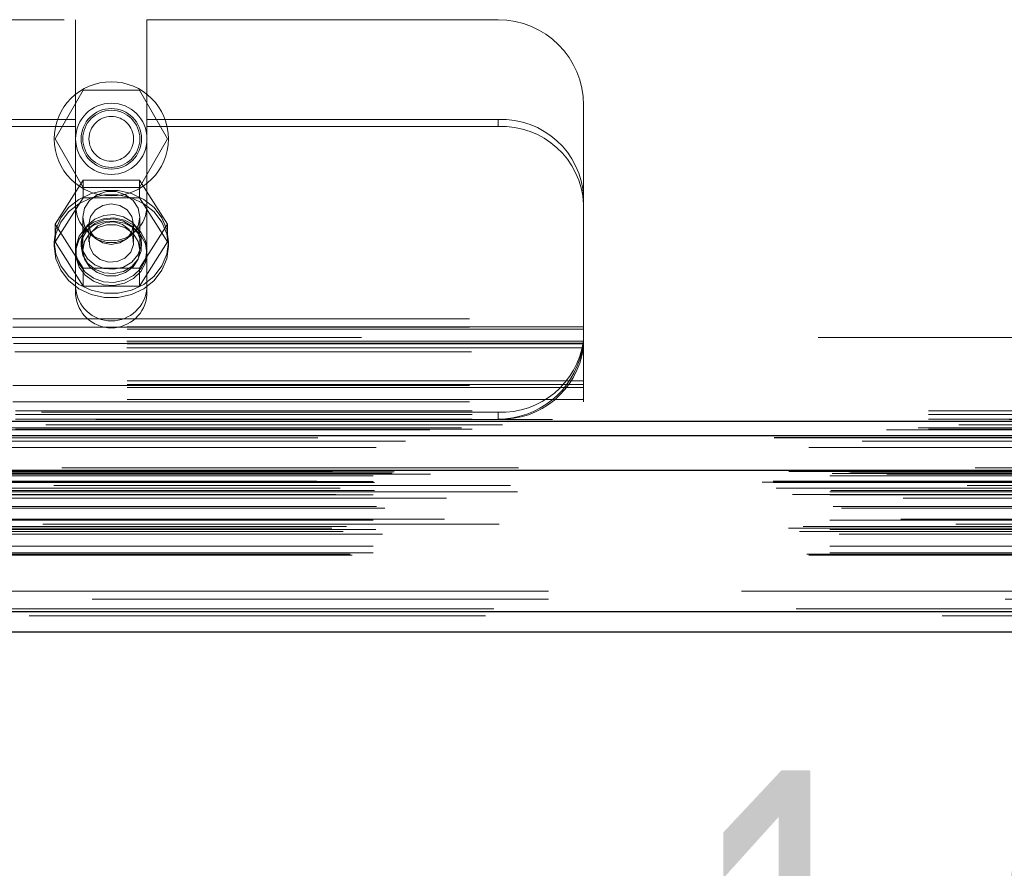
# Model space of a CAD drawing. Header units: inches. Extents: x 0.2 to 10.8, y 0.2 to 8.2.
# Tile 102 of 156: x 3.102 to 3.318, y 6.541 to 6.727. Entities that reach past the tile are written whole.
import ezdxf

# ---------------------------------------------------------------- set-up
doc = ezdxf.new("R2010")
doc.units = ezdxf.units.IN
doc.header["$MEASUREMENT"] = 0
doc.linetypes.add('HIDDEN', pattern=[0.07500000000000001, 0.05, -0.025])
doc.layers.add('DIMENSIONS', color=140, linetype='Continuous')
doc.styles.add('SLDTEXTSTYLE0', font='TXT', dxfattribs={"width": 0.7})
doc.dimstyles.new('SLDDIMSTYLE1', dxfattribs={"dimtxt": 0.0849609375, "dimasz": 0.13, "dimexe": 0, "dimexo": 0.0625, "dimgap": 0.021240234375, "dimtad": 0, "dimtih": 1, "dimtoh": 1, "dimlfac": 20, "dimrnd": 1e-09, "dimzin": 12, "dimdsep": 46, "dimtxsty": 'SLDTEXTSTYLE0', "dimsah": 1, "dimcen": 0.09, "dimadec": 0, "dimazin": 3, "dimtfac": 1, "dimtmove": 0, "dimatfit": 0, "dimfxl": 0, "dimfrac": 2, "dimtolj": 1, "dimtzin": 12, "dimarcsym": 0})

# ---------------------------------------------------------------- blocks, each defined once
blk = doc.blocks.new('_D_3')
at = {"layer": 'DIMENSIONS'}
for p, q in [((2.839026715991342, 6.602773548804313), (2.839026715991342, 6.311124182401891)), ((2.919792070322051, 6.558929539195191), (2.919792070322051, 6.311124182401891)), ((2.839026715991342, 6.436124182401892), (2.589026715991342, 6.436124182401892)), ((2.919792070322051, 6.436124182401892), (3.133559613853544, 6.436124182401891)), ((3.248686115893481, 6.43612417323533), (3.220156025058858, 6.43612417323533)), ((3.220156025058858, 6.43612417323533), (3.220156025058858, 6.301093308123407)), ((3.501155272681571, 6.43612417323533), (3.529685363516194, 6.43612417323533)), ((3.529685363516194, 6.43612417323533), (3.529685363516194, 6.301093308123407)), ((3.220156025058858, 6.301093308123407), (3.248686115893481, 6.301093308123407)), ((3.529685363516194, 6.301093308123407), (3.501155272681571, 6.301093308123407))]:
    blk.add_line(p, q, dxfattribs=at)
for points in [[(2.839026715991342, 6.436124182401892), (2.709026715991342, 6.456124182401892), (2.709026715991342, 6.416124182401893)], [(2.919792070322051, 6.436124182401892), (3.04979207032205, 6.416124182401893), (3.04979207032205, 6.456124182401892)]]:
    blk.add_solid(points, dxfattribs=at)
at = {"layer": 'DIMENSIONS', "char_height": 0.08333333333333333, "attachment_point": 1, "style": 'SLDTEXTSTYLE0'}
for s, insert in [('1.62', (3.248686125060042, 6.56256654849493)), ('41.0', (3.248686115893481, 6.40851561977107))]:
    blk.add_mtext(s, dxfattribs=dict(at, insert=insert))

msp = doc.modelspace()

# ---------------------------------------------------------------- linework, layer by layer
at = {"color": 7, "linetype": 'HIDDEN', "lineweight": 18}
for p, q in [((3.011839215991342, 6.727027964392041), (3.114314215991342, 6.727027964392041)), ((3.114314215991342, 6.727027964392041), (3.114314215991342, 6.70513706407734)), ((3.129939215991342, 6.727027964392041), (3.129939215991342, 6.70513706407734)), ((3.129939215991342, 6.727027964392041), (3.206826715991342, 6.727027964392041)), ((3.109829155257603, 6.700927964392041), (3.115977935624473, 6.711577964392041)), ((3.115977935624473, 6.711577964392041), (3.128275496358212, 6.711577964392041)), ((3.128275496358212, 6.711577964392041), (3.134424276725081, 6.700927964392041)), ((3.225576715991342, 6.688143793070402), (3.225576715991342, 6.708277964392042)), ((3.114314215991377, 6.70513706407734), (3.011839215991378, 6.70513706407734)), ((3.114314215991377, 6.703615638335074), (3.114314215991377, 6.70513706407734)), ((3.206826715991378, 6.70513706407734), (3.129939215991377, 6.70513706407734)), ((3.129939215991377, 6.703615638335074), (3.129939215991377, 6.70513706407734)), ((3.206826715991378, 6.703615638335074), (3.206826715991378, 6.70513706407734)), ((3.114314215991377, 6.703615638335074), (3.011839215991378, 6.703615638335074)), ((3.114314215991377, 6.666796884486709), (3.114314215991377, 6.703615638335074)), ((3.206826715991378, 6.703615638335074), (3.129939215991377, 6.703615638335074)), ((3.129939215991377, 6.666796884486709), (3.129939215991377, 6.703615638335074)), ((3.115977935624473, 6.690277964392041), (3.109829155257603, 6.700927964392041)), ((3.134424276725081, 6.700927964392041), (3.128275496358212, 6.690277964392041)), ((3.115977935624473, 6.691901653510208), (3.109829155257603, 6.682249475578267)), ((3.115977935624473, 6.687992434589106), (3.115977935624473, 6.691901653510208)), ((3.128275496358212, 6.691901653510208), (3.115977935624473, 6.691901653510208)), ((3.128275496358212, 6.687992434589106), (3.128275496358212, 6.691901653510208)), ((3.134424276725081, 6.682249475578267), (3.128275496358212, 6.691901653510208)), ((3.128275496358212, 6.690277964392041), (3.115977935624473, 6.690277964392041)), ((3.115977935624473, 6.687992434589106), (3.109829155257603, 6.678340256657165)), ((3.128275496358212, 6.687992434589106), (3.115977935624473, 6.687992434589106)), ((3.134424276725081, 6.678340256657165), (3.128275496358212, 6.687992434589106)), ((3.225576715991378, 6.688143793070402), (3.225576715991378, 6.686622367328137)), ((3.225576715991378, 6.646427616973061), (3.225576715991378, 6.686622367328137)), ((3.115876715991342, 6.683792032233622), (3.115876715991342, 6.676528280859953)), ((3.128376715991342, 6.676528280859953), (3.128376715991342, 6.683792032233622)), ((3.109829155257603, 6.678340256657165), (3.109829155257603, 6.682249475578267)), ((3.109829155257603, 6.682249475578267), (3.115977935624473, 6.672597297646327)), ((3.117229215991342, 6.682249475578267), (3.117229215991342, 6.678340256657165)), ((3.127024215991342, 6.678340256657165), (3.127024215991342, 6.682249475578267)), ((3.128275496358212, 6.672597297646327), (3.134424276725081, 6.682249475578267)), ((3.134424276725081, 6.678340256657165), (3.134424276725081, 6.682249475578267)), ((3.109626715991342, 6.678340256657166), (3.109626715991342, 6.677389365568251)), ((3.109829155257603, 6.678340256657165), (3.115977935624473, 6.668688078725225)), ((3.115501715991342, 6.678340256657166), (3.115501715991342, 6.677389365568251)), ((3.128275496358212, 6.668688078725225), (3.134424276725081, 6.678340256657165)), ((3.128751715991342, 6.677389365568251), (3.128751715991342, 6.678340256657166)), ((3.134626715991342, 6.677389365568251), (3.134626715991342, 6.678340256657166)), ((3.115977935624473, 6.672597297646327), (3.128275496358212, 6.672597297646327)), ((3.115977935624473, 6.668688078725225), (3.115977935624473, 6.672597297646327)), ((3.128275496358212, 6.668688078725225), (3.128275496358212, 6.672597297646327)), ((3.115977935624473, 6.668688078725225), (3.128275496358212, 6.668688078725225)), ((2.900576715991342, 6.66147796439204), (3.225576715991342, 6.661477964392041)), ((2.900576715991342, 6.66147796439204), (3.225576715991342, 6.661477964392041)), ((3.225576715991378, 6.65975574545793), (2.900576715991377, 6.65975574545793)), ((2.900576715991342, 6.65967796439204), (3.225576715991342, 6.659677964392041)), ((3.225576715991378, 6.659249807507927), (2.900576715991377, 6.659249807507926)), ((4.576926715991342, 6.657427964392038), (2.901126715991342, 6.657427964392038)), ((3.225576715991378, 6.656155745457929), (2.900576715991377, 6.656155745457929)), ((3.225576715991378, 6.655987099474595), (2.900576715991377, 6.655987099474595)), ((3.225512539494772, 6.656637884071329), (2.900640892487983, 6.656637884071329)), ((3.225512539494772, 6.655116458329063), (2.900640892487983, 6.655116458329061)), ((2.900706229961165, 6.65607796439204), (3.225447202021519, 6.656077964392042)), ((2.90100835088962, 6.65427796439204), (3.225145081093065, 6.654277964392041)), ((2.90100835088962, 6.65427796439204), (3.225145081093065, 6.654277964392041)), ((3.225576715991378, 6.647949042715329), (2.900576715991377, 6.647949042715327)), ((3.225576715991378, 6.647078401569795), (2.900576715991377, 6.647078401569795)), ((2.900576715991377, 6.646909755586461), (3.225576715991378, 6.646909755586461)), ((3.225576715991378, 6.646427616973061), (2.900576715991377, 6.646427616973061)), ((3.225576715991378, 6.64330975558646), (3.225576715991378, 6.646427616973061)), ((3.225576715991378, 6.643815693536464), (2.900576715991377, 6.643815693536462)), ((2.900576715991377, 6.64330975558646), (3.225576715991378, 6.64330975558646)), ((2.901126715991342, 6.641327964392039), (4.576926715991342, 6.641327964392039)), ((2.901126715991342, 6.641327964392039), (4.576926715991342, 6.641327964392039)), ((2.901126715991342, 6.640567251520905), (4.576926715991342, 6.640567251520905)), ((2.901172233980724, 6.641327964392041), (4.57688119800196, 6.641327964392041)), ((2.901172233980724, 6.641327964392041), (4.57688119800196, 6.641327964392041)), ((2.901172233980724, 6.641327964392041), (4.57688119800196, 6.641327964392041)), ((2.901172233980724, 6.641327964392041), (4.57688119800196, 6.641327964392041)), ((3.206826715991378, 6.641049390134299), (2.919326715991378, 6.641049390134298)), ((3.206826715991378, 6.641049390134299), (3.206826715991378, 6.639527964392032)), ((2.901126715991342, 6.639527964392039), (4.576926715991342, 6.639527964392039)), ((4.598809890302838, 6.637614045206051), (2.879220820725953, 6.637614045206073)), ((4.591894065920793, 6.637179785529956), (2.886132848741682, 6.637179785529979)), ((2.901126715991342, 6.637357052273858), (4.576926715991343, 6.637357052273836)), ((2.886558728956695, 6.634703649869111), (4.591470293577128, 6.634703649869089)), ((4.611321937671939, 6.628871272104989), (2.866707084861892, 6.628871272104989)), ((2.869972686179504, 6.628291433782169), (4.608056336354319, 6.628291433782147)), ((4.607930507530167, 6.628307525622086), (2.870098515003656, 6.628307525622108)), ((2.870550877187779, 6.628020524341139), (4.607478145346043, 6.628020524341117)), ((2.870550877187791, 6.628020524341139), (4.607478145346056, 6.628020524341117)), ((2.879492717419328, 6.627112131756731), (4.598536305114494, 6.627112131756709)), ((2.87949271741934, 6.627112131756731), (4.598536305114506, 6.627112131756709)), ((2.879992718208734, 6.627617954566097), (4.598036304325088, 6.627617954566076)), ((2.879992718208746, 6.627617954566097), (4.598036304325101, 6.627617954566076)), ((2.883640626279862, 6.627660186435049), (4.59438839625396, 6.627660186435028)), ((2.883640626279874, 6.627660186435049), (4.594388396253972, 6.627660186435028)), ((2.884104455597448, 6.627988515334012), (4.593924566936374, 6.62798851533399)), ((2.88410445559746, 6.627988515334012), (4.593924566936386, 6.62798851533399)), ((2.892006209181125, 6.627471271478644), (4.586056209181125, 6.627471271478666)), ((2.864681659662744, 6.625710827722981), (4.613347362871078, 6.625710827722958)), ((2.864681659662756, 6.625710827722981), (4.613347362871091, 6.625710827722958)), ((2.86710913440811, 6.625966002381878), (4.610919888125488, 6.625966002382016)), ((2.867163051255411, 6.625660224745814), (4.610865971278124, 6.625660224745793)), ((4.609545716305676, 6.624997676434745), (2.868506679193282, 6.624997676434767)), ((2.879492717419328, 6.625867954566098), (4.598536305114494, 6.625867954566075)), ((2.87949271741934, 6.625867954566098), (4.598536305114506, 6.625867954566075)), ((2.879742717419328, 6.625617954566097), (4.598286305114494, 6.625617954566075)), ((2.867722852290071, 6.624428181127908), (4.610306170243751, 6.624428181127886)), ((2.8713058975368, 6.62298787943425), (4.60671997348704, 6.622987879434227)), ((2.872251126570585, 6.624409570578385), (4.605777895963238, 6.624409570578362)), ((2.879492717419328, 6.623617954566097), (4.598536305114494, 6.623617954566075)), ((2.879492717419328, 6.62291406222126), (4.598536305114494, 6.622914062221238)), ((2.879742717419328, 6.623867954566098), (4.598286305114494, 6.623867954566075)), ((2.9110705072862, 6.623617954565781), (4.598536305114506, 6.623617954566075)), ((2.880233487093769, 6.62041149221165), (4.597812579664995, 6.620411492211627)), ((4.595537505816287, 6.622245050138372), (2.882493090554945, 6.622245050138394)), ((2.882069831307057, 6.620006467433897), (4.595959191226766, 6.620006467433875)), ((2.882069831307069, 6.620006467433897), (4.595959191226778, 6.620006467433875)), ((4.607099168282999, 6.616498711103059), (2.870933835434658, 6.616498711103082)), ((2.879492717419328, 6.617411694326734), (4.598536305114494, 6.617411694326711)), ((4.595077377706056, 6.617602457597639), (2.882957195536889, 6.617602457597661)), ((2.87046106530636, 6.615623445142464), (4.607567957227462, 6.615623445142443)), ((2.872883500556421, 6.614922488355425), (4.60513908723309, 6.614922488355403)), ((2.873642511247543, 6.615974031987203), (4.604386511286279, 6.61597403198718)), ((2.879492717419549, 6.61534468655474), (4.598536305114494, 6.615344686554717)), ((2.880043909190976, 6.615340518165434), (4.597978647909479, 6.615340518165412)), ((2.881512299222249, 6.614308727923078), (4.59651672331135, 6.614308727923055)), ((2.874423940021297, 6.609963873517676), (4.603605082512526, 6.609963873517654)), ((2.874862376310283, 6.60970423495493), (4.603166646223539, 6.609704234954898)), ((2.879492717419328, 6.611723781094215), (4.598536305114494, 6.611723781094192)), ((2.879492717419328, 6.610204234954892), (4.598536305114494, 6.610204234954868)), ((2.87949271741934, 6.610204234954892), (4.598536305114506, 6.610204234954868)), ((2.917906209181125, 6.601871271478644), (4.560156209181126, 6.601871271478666)), ((2.917906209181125, 6.601871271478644), (4.560156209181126, 6.601871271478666)), ((4.560156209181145, 6.601871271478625), (2.917906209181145, 6.601871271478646)), ((4.560156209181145, 6.601871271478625), (2.917906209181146, 6.601871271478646)), ((2.917906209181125, 6.600071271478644), (4.560156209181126, 6.600071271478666)), ((4.605871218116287, 6.597958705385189), (2.872157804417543, 6.597958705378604)), ((2.872157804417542, 6.597958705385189), (4.605871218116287, 6.597958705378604)), ((2.872157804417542, 6.597333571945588), (4.605871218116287, 6.597333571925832)), ((4.604104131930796, 6.59647127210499), (2.873924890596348, 6.59647127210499))]:
    msp.add_line(p, q, dxfattribs=at)
at = {"color": 7, "linetype": 'Continuous', "lineweight": 25}
for p, q in [((2.901126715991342, 6.63904582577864), (4.576926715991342, 6.63904582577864)), ((2.901126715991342, 6.635927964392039), (4.576926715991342, 6.635927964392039)), ((4.611321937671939, 6.628246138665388), (2.866707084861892, 6.628246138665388)), ((4.605871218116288, 6.597333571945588), (2.872157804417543, 6.597333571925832)), ((4.604104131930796, 6.592871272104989), (2.873924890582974, 6.59287127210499))]:
    msp.add_line(p, q, dxfattribs=at)
at = {"color": 7, "linetype": 'HIDDEN', "lineweight": 18, "flags": 128}
for points in [[(3.109626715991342, 6.678340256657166), (3.109989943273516, 6.681051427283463), (3.111058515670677, 6.683605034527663), (3.112770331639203, 6.685852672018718), (3.115025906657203, 6.687663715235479), (3.11769415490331, 6.688932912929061), (3.12062000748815, 6.68958650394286), (3.123633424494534, 6.68958650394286), (3.126559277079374, 6.688932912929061), (3.129227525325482, 6.687663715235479), (3.131483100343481, 6.685852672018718), (3.133194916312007, 6.683605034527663), (3.134263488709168, 6.681051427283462), (3.134626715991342, 6.678340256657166), (3.134263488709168, 6.675629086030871), (3.133194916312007, 6.673075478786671), (3.131483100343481, 6.670827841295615), (3.129227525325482, 6.669016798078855), (3.126559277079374, 6.667747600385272), (3.123633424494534, 6.667094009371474), (3.12062000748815, 6.667094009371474), (3.11769415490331, 6.667747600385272), (3.115025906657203, 6.669016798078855), (3.112770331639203, 6.670827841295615), (3.111058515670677, 6.673075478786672), (3.109989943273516, 6.675629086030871), (3.109626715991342, 6.678340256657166)], [(3.109626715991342, 6.677389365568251), (3.109989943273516, 6.680100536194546), (3.111058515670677, 6.682654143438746), (3.112770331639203, 6.684901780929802), (3.115025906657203, 6.686712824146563), (3.11769415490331, 6.687982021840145), (3.12062000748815, 6.688635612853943), (3.123633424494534, 6.688635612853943), (3.126559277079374, 6.687982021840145), (3.129227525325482, 6.686712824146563), (3.131483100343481, 6.684901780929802), (3.133194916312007, 6.682654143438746), (3.134263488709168, 6.680100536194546), (3.134626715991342, 6.677389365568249), (3.134263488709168, 6.674678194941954), (3.133194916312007, 6.672124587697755), (3.131483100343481, 6.669876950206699), (3.129227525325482, 6.668065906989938), (3.126559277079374, 6.666796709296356), (3.123633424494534, 6.666143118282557), (3.12062000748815, 6.666143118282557), (3.11769415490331, 6.666796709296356), (3.115025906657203, 6.668065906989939), (3.112770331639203, 6.669876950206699), (3.111058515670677, 6.672124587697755), (3.109989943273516, 6.674678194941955), (3.109626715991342, 6.677389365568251)], [(3.128376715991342, 6.683792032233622), (3.127999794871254, 6.685729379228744), (3.126914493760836, 6.687433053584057), (3.125251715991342, 6.688697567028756), (3.123212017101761, 6.689370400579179), (3.121041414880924, 6.689370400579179), (3.119001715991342, 6.688697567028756), (3.117338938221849, 6.687433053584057), (3.116253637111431, 6.685729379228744), (3.115876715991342, 6.683792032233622), (3.116253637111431, 6.6818546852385), (3.117338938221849, 6.680151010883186), (3.119001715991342, 6.678886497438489), (3.121041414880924, 6.678213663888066), (3.123212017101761, 6.678213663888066), (3.125251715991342, 6.678886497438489), (3.126914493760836, 6.680151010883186), (3.127999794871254, 6.6818546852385), (3.128376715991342, 6.683792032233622)], [(3.127024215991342, 6.682249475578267), (3.126651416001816, 6.68394807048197), (3.125589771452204, 6.685388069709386), (3.12400090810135, 6.686350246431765), (3.122126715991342, 6.686688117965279), (3.120252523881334, 6.686350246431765), (3.118663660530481, 6.685388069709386), (3.117602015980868, 6.68394807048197), (3.117229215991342, 6.682249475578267), (3.117602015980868, 6.680550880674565), (3.118663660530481, 6.679110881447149), (3.120252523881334, 6.67814870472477), (3.122126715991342, 6.677810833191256), (3.12400090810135, 6.67814870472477), (3.125589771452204, 6.679110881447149), (3.126651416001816, 6.680550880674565), (3.127024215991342, 6.682249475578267)], [(3.129939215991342, 6.676528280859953), (3.129592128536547, 6.678615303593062), (3.128581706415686, 6.680516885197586), (3.126997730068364, 6.682064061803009), (3.124980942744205, 6.683119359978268), (3.122710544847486, 6.683589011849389), (3.120388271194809, 6.683431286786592), (3.118220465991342, 6.682660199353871), (3.116399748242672, 6.681344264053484), (3.115087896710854, 6.679600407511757), (3.114401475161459, 6.677583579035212), (3.114401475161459, 6.675472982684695), (3.115087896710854, 6.67345615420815), (3.116399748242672, 6.671712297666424), (3.118220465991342, 6.670396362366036), (3.120388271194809, 6.669625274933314), (3.122710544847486, 6.669467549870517), (3.124980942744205, 6.669937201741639), (3.126997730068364, 6.670992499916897), (3.128581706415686, 6.67253967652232), (3.129592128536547, 6.674441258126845), (3.129939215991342, 6.676528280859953)], [(3.115501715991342, 6.678340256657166), (3.115860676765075, 6.680289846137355), (3.116898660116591, 6.682028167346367), (3.118503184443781, 6.683366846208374), (3.120500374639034, 6.684160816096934), (3.122673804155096, 6.684324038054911), (3.124787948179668, 6.683838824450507), (3.126613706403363, 6.682757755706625), (3.127953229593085, 6.681197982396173), (3.128661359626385, 6.679328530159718), (3.128661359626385, 6.677351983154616), (3.127953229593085, 6.67548253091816), (3.126613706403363, 6.673922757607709), (3.124787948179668, 6.672841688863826), (3.122673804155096, 6.672356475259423), (3.120500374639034, 6.6725196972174), (3.118503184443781, 6.67331366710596), (3.116898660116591, 6.674652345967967), (3.115860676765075, 6.676390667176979), (3.115501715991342, 6.678340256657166)], [(3.115501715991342, 6.677389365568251), (3.115860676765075, 6.679338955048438), (3.116898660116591, 6.68107727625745), (3.118503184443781, 6.682415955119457), (3.120500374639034, 6.683209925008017), (3.122673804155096, 6.683373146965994), (3.124787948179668, 6.682887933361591), (3.126613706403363, 6.681806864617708), (3.127953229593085, 6.680247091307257), (3.128661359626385, 6.678377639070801), (3.128661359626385, 6.676401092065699), (3.127953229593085, 6.674531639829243), (3.126613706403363, 6.672971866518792), (3.124787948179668, 6.67189079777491), (3.122673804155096, 6.671405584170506), (3.120500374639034, 6.671568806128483), (3.118503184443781, 6.672362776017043), (3.116898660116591, 6.67370145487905), (3.115860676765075, 6.675439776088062), (3.115501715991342, 6.677389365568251)], [(3.129939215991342, 6.675867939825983), (3.129592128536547, 6.677954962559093), (3.128581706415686, 6.679856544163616), (3.126997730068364, 6.68140372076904), (3.124980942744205, 6.682459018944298), (3.122710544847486, 6.68292867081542), (3.120388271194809, 6.682770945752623), (3.118220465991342, 6.681999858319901), (3.116399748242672, 6.680683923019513), (3.115087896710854, 6.678940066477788), (3.114401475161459, 6.676923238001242), (3.114401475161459, 6.674812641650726), (3.115087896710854, 6.67279581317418), (3.116399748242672, 6.671051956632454), (3.118220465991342, 6.669736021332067), (3.120388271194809, 6.668964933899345), (3.122710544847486, 6.668807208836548), (3.124980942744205, 6.66927686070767), (3.126997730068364, 6.670332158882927), (3.128581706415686, 6.671879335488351), (3.129592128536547, 6.673780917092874), (3.129939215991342, 6.675867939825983)], [(3.128376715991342, 6.676528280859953), (3.127999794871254, 6.678465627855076), (3.126914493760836, 6.680169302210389), (3.125251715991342, 6.681433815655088), (3.123212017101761, 6.682106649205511), (3.121041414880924, 6.682106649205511), (3.119001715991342, 6.681433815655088), (3.117338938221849, 6.680169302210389), (3.116253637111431, 6.678465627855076), (3.115876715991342, 6.676528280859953), (3.116253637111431, 6.674590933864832), (3.117338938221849, 6.672887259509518), (3.119001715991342, 6.67162274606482), (3.121041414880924, 6.670949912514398), (3.123212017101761, 6.670949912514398), (3.125251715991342, 6.671622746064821), (3.126914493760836, 6.672887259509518), (3.127999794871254, 6.674590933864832), (3.128376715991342, 6.676528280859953)], [(3.124575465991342, 6.682184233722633), (3.12276596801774, 6.682740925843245), (3.120859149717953, 6.682627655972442), (3.119145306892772, 6.681861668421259), (3.117885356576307, 6.680559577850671), (3.117271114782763, 6.678919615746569), (3.117396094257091, 6.677191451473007), (3.118241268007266, 6.675638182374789), (3.119677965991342, 6.674496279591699), (3.121487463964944, 6.673939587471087), (3.123394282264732, 6.67405285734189), (3.125108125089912, 6.674818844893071), (3.126368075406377, 6.676120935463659), (3.12698231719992, 6.677760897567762), (3.126857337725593, 6.679489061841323), (3.126012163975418, 6.681042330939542), (3.124575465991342, 6.682184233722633)], [(4.618741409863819, 6.639418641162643), (3.752937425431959, 6.639418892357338), (2.859302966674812, 6.639418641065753)], [(4.607782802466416, 6.638284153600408), (3.752937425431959, 6.638284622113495), (2.870273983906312, 6.63828415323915)], [(4.591909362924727, 6.637179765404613), (3.752937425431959, 6.637179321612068), (2.886135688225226, 6.637179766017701)], [(2.867338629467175, 6.635466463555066), (3.667832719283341, 6.635468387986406), (4.610686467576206, 6.635466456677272)], [(2.867340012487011, 6.635466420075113), (3.775572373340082, 6.635466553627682), (4.610684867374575, 6.635466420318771)], [(2.874863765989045, 6.633342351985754), (3.725095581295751, 6.633342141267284), (4.603168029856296, 6.633342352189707)], [(2.880123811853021, 6.633331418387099), (3.725095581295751, 6.63333136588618), (4.597903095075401, 6.633331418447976)]]:
    msp.add_lwpolyline(points, dxfattribs=at)
at = {"color": 7, "linetype": 'HIDDEN', "lineweight": 18}
for radius in [0.01249999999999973, 0.007812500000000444, 0.006624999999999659, 0.006250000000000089, 0.004897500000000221]:
    msp.add_circle((3.122126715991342, 6.700927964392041), radius, dxfattribs=at)
for centre, radius, start, end in [((3.206826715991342, 6.708277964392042), 0.01874999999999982, 0, 90), ((3.207663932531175, 6.687220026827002), 0.01793658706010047, 2.952140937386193, 92.67533670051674), ((3.207663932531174, 6.685698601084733), 0.01793658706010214, 2.952140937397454, 92.6753367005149), ((3.122126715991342, 6.686402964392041), 0.0078125, 180, 0), ((3.122126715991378, 6.668876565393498), 0.007832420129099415, 184.0872180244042, 355.912781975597), ((3.122126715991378, 6.667355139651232), 0.007832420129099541, 184.0872180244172, 355.912781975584), ((3.207571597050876, 6.659150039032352), 0.01811596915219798, 267.6434837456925, 352.0290646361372), ((3.207571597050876, 6.657628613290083), 0.01811596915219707, 267.6434837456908, 352.0290646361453), ((3.206826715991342, 6.658277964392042), 0.01875000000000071, 270.0000000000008, 347.6822340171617)]:
    msp.add_arc(centre, radius, start, end, dxfattribs=at)
msp.add_open_spline([(3.225145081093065, 6.654277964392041), (3.225226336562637, 6.654650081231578), (3.225294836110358, 6.655018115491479), (3.225408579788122, 6.655745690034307), (3.225454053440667, 6.656109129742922), (3.225521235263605, 6.65679590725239), (3.225543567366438, 6.657121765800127), (3.225571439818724, 6.657736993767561), (3.225576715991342, 6.658022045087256), (3.225576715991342, 6.658277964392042)], degree=3, knots=[0, 0, 0, 0, 0.25, 0.25, 0.5, 0.5, 0.75, 0.75, 1, 1, 1, 1], dxfattribs=at)

# ---------------------------------------------------------------- dimensions: what is measured, and where the dimension line sits
at = {"layer": 'DIMENSIONS'}
dim = msp.add_linear_dim(base=(2.919792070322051, 6.436124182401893), p1=(2.839026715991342, 6.652773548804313), p2=(2.919792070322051, 6.608929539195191), dimstyle='SLDDIMSTYLE1', dxfattribs=at)
dim.commit()
dim.dimension.update_dxf_attribs({"geometry": '_D_3', "text_midpoint": (3.374920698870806, 6.436124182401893), "dimtype": 160})

doc.saveas('drawing.dxf')
